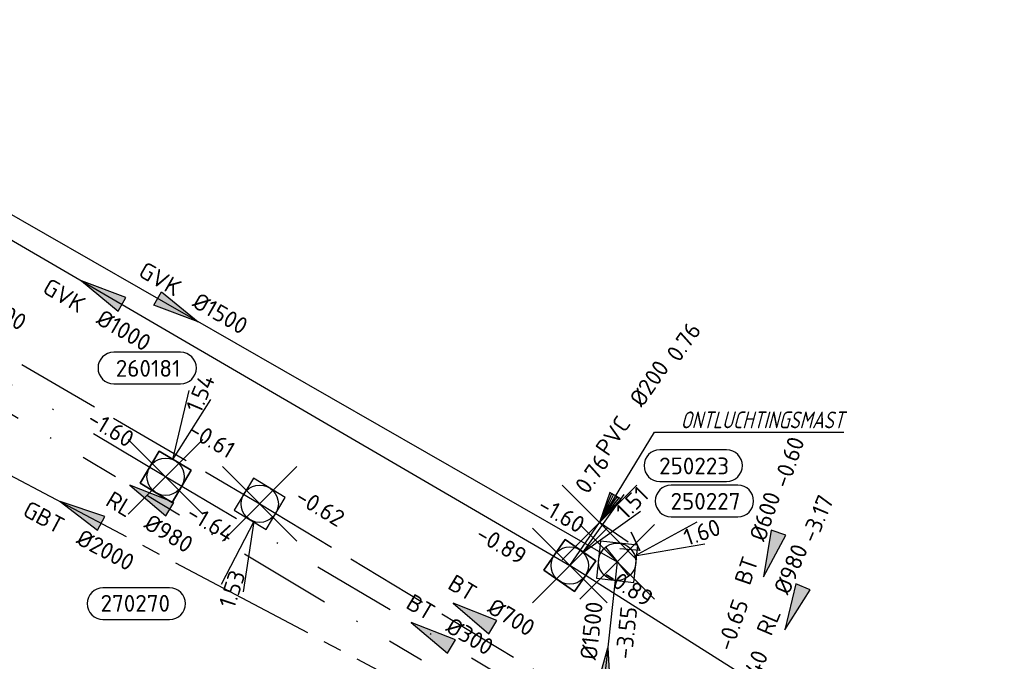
# Model space of a CAD drawing. Header units: metres. Extents: x 153343 to 157271, y 461673 to 467005.
# Tile 37 of 191: x 153579 to 153658, y 464316 to 464367. Entities that reach past the tile are written whole.
import ezdxf
from ezdxf.enums import TextEntityAlignment as Align

# ---------------------------------------------------------------- set-up
doc = ezdxf.new("R2010")
doc.units = ezdxf.units.M
doc.header["$LTSCALE"] = 0.75
doc.header["$PDMODE"] = 3
doc.header["$PDSIZE"] = 3
for name, pattern in [('RI-GWA_BETON', [22, 16, -2, 2, -2]), ('RI-HWA_BETON', [11.4, 9, -2.4]), ('RI-RELINEN', [38, 10, -4, 0, -4, 4, -4, 4, -4, 0, -4]), ('RI-VWA_BETON', [19, 9, -5, 0, -5])]:
    doc.linetypes.add(name, pattern=pattern)
doc.layers.get('0').update_dxf_attribs({"lineweight": 25})
doc.layers.get('defpoints').update_dxf_attribs({"lineweight": 25})
for name, color, linetype in [('B-OI-RI-AANPIJLING', 1, 'Continuous'), ('B-OI-RI-GWA_RIOOLPUT_INSPECTIEPUT-S @ 0.75', 11, 'Continuous'), ('B-OI-RI-GWA_TRANSPORTLEIDING_GEWAPEND BETON_2000-G', 11, 'RI-GWA_BETON'), ('B-OI-RI-GWA_TRANSPORTLEIDING_GVK_1500-G', 11, 'Continuous'), ('B-OI-RI-HWA_PUTNUMMER-S @ 0.75', 151, 'Continuous'), ('B-OI-RI-HWA_TRANSPORTLEIDING_B+RELINED_980-G', 151, 'RI-RELINEN'), ('B-OI-RI-HWA_TRANSPORTLEIDING_BETON_700-G', 151, 'RI-HWA_BETON'), ('B-OI-RI-VWA_ONTLUCHTINGSLEIDING_PVC_200-G', 33, 'Continuous'), ('B-OI-RI-VWA_PUTNUMMER-S @ 0.75', 33, 'Continuous'), ('B-OI-RI-VWA_TRANSPORTLEIDING_BETON_300-G', 33, 'RI-VWA_BETON'), ('B-OI-RI-VWA_TRANSPORTLEIDING_GVK_1000-G', 33, 'Continuous')]:
    doc.layers.add(name, color=color, linetype=linetype)
for name, color, linetype, lineweight in [('B-OI-RI-GWA_PUTNUMMER-S @ 0.75', 11, 'Continuous', 25), ('B-OI-RI-GWA_STROOMRICHTING-S @ 0.75', 11, 'Continuous', 25), ('B-OI-RI-HWA_RIOOLPUT_INSPECTIEPUT-S', 151, 'Continuous', 25), ('B-OI-RI-HWA_STROOMRICHTING-S @ 0.75', 151, 'Continuous', 25), ('B-OI-RI-VWA_HULPSTUK-S @ 0.75', 33, 'Continuous', 25), ('B-OI-RI-VWA_RIOOLPUT_INSPECTIEPUT_BETON-S', 33, 'Continuous', 25), ('B-OI-RI-VWA_STROOMRICHTING-S @ 0.75', 33, 'Continuous', 25), ('N-OI-RI-BIJZONDERDERHEDEN-T18', 134, 'Continuous', 18)]:
    doc.layers.add(name, color=color, linetype=linetype, lineweight=lineweight)
doc.layers.add('inspectieput', color=7, linetype='Continuous', plot=False)
doc.layers.add('ontluchtingsmast', color=7, linetype='Continuous', plot=False)
doc.styles.add('NLCS-ISO', font='isocpeur.ttf')
doc.styles.add('NLCS-ISO-M750-T18_CURSIEF', font='NLCS-ISO.ttf', dxfattribs={"oblique": 15, "height": 1.35})

# ---------------------------------------------------------------- blocks, each defined once
blk = doc.blocks.new('*U2186')
at = {"ltscale": 0.1}
blk.add_hatch(color=256, dxfattribs=at).paths.add_polyline_path([(-2.5, 0), (2.5, -0.83), (2.5, 0.83)])
at = {"ltscale": 0.1, "flags": 128}
blk.add_lwpolyline([(-2.5, 0), (2.5, -0.83), (2.5, 0.83)], close=True, dxfattribs=at)
at = {"ltscale": 0.1, "style": 'NLCS-ISO'}
for tag, p in [('BOBL', (-17.24, 0)), ('MAT', (-1, 0.5))]:
    blk.add_attdef(tag, text='', height=1.8, dxfattribs=at).set_placement(p, align=Align.BOTTOM_RIGHT)
for tag, p in [('DIA', (1, 0.5)), ('BOBR', (16.29, 0))]:
    blk.add_attdef(tag, text='', height=1.8, dxfattribs=at).set_placement(p, align=Align.BOTTOM_LEFT)
at = {"layer": 'defpoints', "ltscale": 0.1, "style": 'NLCS-ISO', "flags": 1}
blk.add_attdef('JVA', text='', height=1.8, dxfattribs=at).set_placement((0, -1), align=Align.TOP_CENTER)
blk = doc.blocks.new('*U2182')
at = {"ltscale": 0.1}
blk.add_hatch(color=256, dxfattribs=at).paths.add_polyline_path([(-2.5, 0), (2.5, -0.83), (2.5, 0.83)])
at = {"ltscale": 0.1, "flags": 128}
blk.add_lwpolyline([(-2.5, 0), (2.5, -0.83), (2.5, 0.83)], close=True, dxfattribs=at)
at = {"ltscale": 0.1, "style": 'NLCS-ISO'}
for tag, p in [('BOBL', (-28.23, 0)), ('MAT', (-1, 0.5))]:
    blk.add_attdef(tag, text='', height=1.8, dxfattribs=at).set_placement(p, align=Align.BOTTOM_RIGHT)
for tag, p in [('DIA', (1, 0.5)), ('BOBR', (27.29, -0.01))]:
    blk.add_attdef(tag, text='', height=1.8, dxfattribs=at).set_placement(p, align=Align.BOTTOM_LEFT)
at = {"layer": 'defpoints', "ltscale": 0.1, "style": 'NLCS-ISO', "flags": 1}
blk.add_attdef('JVA', text='', height=1.8, dxfattribs=at).set_placement((0, -1), align=Align.TOP_CENTER)
blk = doc.blocks.new('*U2164')
at = {"ltscale": 0.1}
blk.add_hatch(color=256, dxfattribs=at).paths.add_polyline_path([(-2.5, 0), (2.5, -0.83), (2.5, 0.83)])
at = {"ltscale": 0.1, "flags": 128}
blk.add_lwpolyline([(-2.5, 0), (2.5, -0.83), (2.5, 0.83)], close=True, dxfattribs=at)
at = {"ltscale": 0.1, "style": 'NLCS-ISO'}
for tag, p in [('BOBL', (-22.32, 0)), ('MAT', (-1, 0.5))]:
    blk.add_attdef(tag, text='', height=1.8, dxfattribs=at).set_placement(p, align=Align.BOTTOM_RIGHT)
for tag, p in [('DIA', (1, 0.5)), ('BOBR', (21.37, -0.01))]:
    blk.add_attdef(tag, text='', height=1.8, dxfattribs=at).set_placement(p, align=Align.BOTTOM_LEFT)
at = {"layer": 'defpoints', "ltscale": 0.1, "style": 'NLCS-ISO', "flags": 1}
blk.add_attdef('JVA', text='', height=1.8, dxfattribs=at).set_placement((0, -1), align=Align.TOP_CENTER)
blk = doc.blocks.new('*U2165')
at = {"ltscale": 0.1}
blk.add_hatch(color=256, dxfattribs=at).paths.add_polyline_path([(-2.5, 0), (2.5, -0.83), (2.5, 0.83)])
at = {"ltscale": 0.1, "flags": 128}
blk.add_lwpolyline([(-2.5, 0), (2.5, -0.83), (2.5, 0.83)], close=True, dxfattribs=at)
at = {"ltscale": 0.1, "style": 'NLCS-ISO'}
for tag, p in [('MAT', (-1, 0.5)), ('BOBL', (-23.78, -3.24))]:
    blk.add_attdef(tag, text='', height=1.8, dxfattribs=at).set_placement(p, align=Align.BOTTOM_RIGHT)
for tag, p in [('DIA', (1, 0.5)), ('BOBR', (22.84, -0.01))]:
    blk.add_attdef(tag, text='', height=1.8, dxfattribs=at).set_placement(p, align=Align.BOTTOM_LEFT)
at = {"layer": 'defpoints', "ltscale": 0.1, "style": 'NLCS-ISO', "flags": 1}
blk.add_attdef('JVA', text='', height=1.8, dxfattribs=at).set_placement((0, -1), align=Align.TOP_CENTER)
blk = doc.blocks.new('*U2172')
at = {"ltscale": 0.1}
blk.add_hatch(color=256, dxfattribs=at).paths.add_polyline_path([(2.5, 0), (-2.5, -0.83), (-2.5, 0.83)])
at = {"ltscale": 0.1, "flags": 128}
blk.add_lwpolyline([(2.5, 0), (-2.5, -0.83), (-2.5, 0.83)], close=True, dxfattribs=at)
at = {"ltscale": 0.1, "style": 'NLCS-ISO'}
for tag, p in [('MAT', (-1, 0.5)), ('BOBL', (-2.42, -3.24))]:
    blk.add_attdef(tag, text='', height=1.8, dxfattribs=at).set_placement(p, align=Align.BOTTOM_RIGHT)
for tag, p in [('DIA', (1, 0.5)), ('BOBR', (1.48, -3.24))]:
    blk.add_attdef(tag, text='', height=1.8, dxfattribs=at).set_placement(p, align=Align.BOTTOM_LEFT)
at = {"layer": 'defpoints', "ltscale": 0.1, "style": 'NLCS-ISO', "flags": 1}
blk.add_attdef('JVA', text='', height=1.8, dxfattribs=at).set_placement((0, -1), align=Align.TOP_CENTER)
blk = doc.blocks.new('*U2170')
at = {"ltscale": 0.1}
blk.add_hatch(color=256, dxfattribs=at).paths.add_polyline_path([(2.5, 0), (-2.5, -0.83), (-2.5, 0.83)])
at = {"ltscale": 0.1, "flags": 128}
blk.add_lwpolyline([(2.5, 0), (-2.5, -0.83), (-2.5, 0.83)], close=True, dxfattribs=at)
at = {"ltscale": 0.1, "style": 'NLCS-ISO'}
for tag, p in [('BOBL', (-44.92, 0)), ('MAT', (-1, 0.5))]:
    blk.add_attdef(tag, text='', height=1.8, dxfattribs=at).set_placement(p, align=Align.BOTTOM_RIGHT)
for tag, p in [('DIA', (1, 0.5)), ('BOBR', (43.97, -0.02))]:
    blk.add_attdef(tag, text='', height=1.8, dxfattribs=at).set_placement(p, align=Align.BOTTOM_LEFT)
at = {"layer": 'defpoints', "ltscale": 0.1, "style": 'NLCS-ISO', "flags": 1}
blk.add_attdef('JVA', text='', height=1.8, dxfattribs=at).set_placement((0, -1), align=Align.TOP_CENTER)
blk = doc.blocks.new('*U35')
at = {"ltscale": 0.1, "style": 'NLCS-ISO'}
for tag, p in [('BOBL', (-5.66, 0)), ('MAT', (-1, 0.5))]:
    blk.add_attdef(tag, text='', height=1.8, dxfattribs=at).set_placement(p, align=Align.BOTTOM_RIGHT)
for tag, p in [('DIA', (1, 0.5)), ('BOBR', (7.22, 0))]:
    blk.add_attdef(tag, text='', height=1.8, dxfattribs=at).set_placement(p, align=Align.BOTTOM_LEFT)
at = {"layer": 'defpoints', "ltscale": 0.1, "style": 'NLCS-ISO', "flags": 1}
blk.add_attdef('JVA', text='', height=1.8, dxfattribs=at).set_placement((0, -1), align=Align.TOP_CENTER)
blk = doc.blocks.new('*U2161')
at = {"ltscale": 0.1, "style": 'NLCS-ISO'}
for tag, p in [('BOBL', (-71.4, 0)), ('MAT', (-1, 0.5))]:
    blk.add_attdef(tag, text='', height=1.8, dxfattribs=at).set_placement(p, align=Align.BOTTOM_RIGHT)
for tag, p in [('DIA', (1, 0.5)), ('BOBR', (70.45, -0.04))]:
    blk.add_attdef(tag, text='', height=1.8, dxfattribs=at).set_placement(p, align=Align.BOTTOM_LEFT)
at = {"layer": 'defpoints', "ltscale": 0.1, "style": 'NLCS-ISO', "flags": 1}
blk.add_attdef('JVA', text='', height=1.8, dxfattribs=at).set_placement((0, -1), align=Align.TOP_CENTER)
blk = doc.blocks.new('*U2168')
at = {"ltscale": 0.1}
blk.add_hatch(color=256, dxfattribs=at).paths.add_polyline_path([(-2.5, 0), (2.5, -0.83), (2.5, 0.83)])
at = {"ltscale": 0.1, "flags": 128}
blk.add_lwpolyline([(-2.5, 0), (2.5, -0.83), (2.5, 0.83)], close=True, dxfattribs=at)
at = {"ltscale": 0.1, "style": 'NLCS-ISO'}
for tag, p in [('BOBL', (-48.73, -3.24)), ('MAT', (-1, -3.74))]:
    blk.add_attdef(tag, text='', height=1.8, dxfattribs=at).set_placement(p, align=Align.BOTTOM_RIGHT)
for tag, p in [('BOBR', (47.79, -3.21)), ('DIA', (1, -3.74))]:
    blk.add_attdef(tag, text='', height=1.8, dxfattribs=at).set_placement(p, align=Align.BOTTOM_LEFT)
at = {"layer": 'defpoints', "ltscale": 0.1, "style": 'NLCS-ISO', "flags": 1}
blk.add_attdef('JVA', text='', height=1.8, dxfattribs=at).set_placement((0, -1), align=Align.TOP_CENTER)
blk = doc.blocks.new('*U2157')
at = {"ltscale": 0.1}
blk.add_hatch(color=256, dxfattribs=at).paths.add_polyline_path([(-2.5, 0), (2.5, -0.83), (2.5, 0.83)])
at = {"ltscale": 0.1, "flags": 128}
blk.add_lwpolyline([(-2.5, 0), (2.5, -0.83), (2.5, 0.83)], close=True, dxfattribs=at)
at = {"ltscale": 0.1, "style": 'NLCS-ISO'}
for tag, p in [('BOBL', (-45.15, -3.24)), ('MAT', (-1, -3.74))]:
    blk.add_attdef(tag, text='', height=1.8, dxfattribs=at).set_placement(p, align=Align.BOTTOM_RIGHT)
for tag, p in [('BOBR', (44.2, -3.22)), ('DIA', (1, -3.74))]:
    blk.add_attdef(tag, text='', height=1.8, dxfattribs=at).set_placement(p, align=Align.BOTTOM_LEFT)
at = {"layer": 'defpoints', "ltscale": 0.1, "style": 'NLCS-ISO', "flags": 1}
blk.add_attdef('JVA', text='', height=1.8, dxfattribs=at).set_placement((0, -1), align=Align.TOP_CENTER)
blk = doc.blocks.new('*U80')
at = {"ltscale": 0.1}
blk.add_hatch(color=256, dxfattribs=at).paths.add_polyline_path([(-2.5, 0), (2.5, -0.83), (2.5, 0.83)])
at = {"ltscale": 0.1, "flags": 128}
blk.add_lwpolyline([(-2.5, 0), (2.5, -0.83), (2.5, 0.83)], close=True, dxfattribs=at)
at = {"ltscale": 0.1, "style": 'NLCS-ISO'}
for tag, p in [('BOBL', (-5.66, 0)), ('MAT', (-1, 0.5))]:
    blk.add_attdef(tag, text='', height=1.8, dxfattribs=at).set_placement(p, align=Align.BOTTOM_RIGHT)
for tag, p in [('DIA', (1, 0.5)), ('BOBR', (7.22, 0))]:
    blk.add_attdef(tag, text='', height=1.8, dxfattribs=at).set_placement(p, align=Align.BOTTOM_LEFT)
at = {"layer": 'defpoints', "ltscale": 0.1, "style": 'NLCS-ISO', "flags": 1}
blk.add_attdef('JVA', text='', height=1.8, dxfattribs=at).set_placement((0, -1), align=Align.TOP_CENTER)
blk = doc.blocks.new('*U2137')
at = {"ltscale": 0.1}
blk.add_hatch(color=256, dxfattribs=at).paths.add_polyline_path([(-2.5, 0), (2.5, -0.83), (2.5, 0.83)])
at = {"ltscale": 0.1, "flags": 128}
blk.add_lwpolyline([(-2.5, 0), (2.5, -0.83), (2.5, 0.83)], close=True, dxfattribs=at)
at = {"ltscale": 0.1, "style": 'NLCS-ISO'}
for tag, p in [('BOBL', (-55.38, -3.24)), ('MAT', (-1, -3.74))]:
    blk.add_attdef(tag, text='', height=1.8, dxfattribs=at).set_placement(p, align=Align.BOTTOM_RIGHT)
for tag, p in [('BOBR', (54.44, -3.21)), ('DIA', (1, -3.74))]:
    blk.add_attdef(tag, text='', height=1.8, dxfattribs=at).set_placement(p, align=Align.BOTTOM_LEFT)
at = {"layer": 'defpoints', "ltscale": 0.1, "style": 'NLCS-ISO', "flags": 1}
blk.add_attdef('JVA', text='', height=1.8, dxfattribs=at).set_placement((0, -1), align=Align.TOP_CENTER)
blk = doc.blocks.new('B-SRI-PUT_HWA-SO')
at = {"lineweight": -3, "flags": 128}
blk.add_lwpolyline([(-2, -2), (2, -2), (2, 2), (-2, 2)], close=True, dxfattribs=at)
at = {"lineweight": -3}
blk.add_circle((0, 0), 2, dxfattribs=at)
blk = doc.blocks.new('*U1198')
for q in [(-4.14, -8.64), (-1.76, -9.42)]:
    blk.add_line((-0.62, -1.9), q)
blk.add_lwpolyline([(-16.81, -12.39), (-9.65, -12.39, 1), (-9.65, -9.01), (-16.81, -9.01, 1)], format="xyb", close=True)
at = {"ltscale": 0.1, "style": 'NLCS-ISO'}
blk.add_attdef('PUTHGT', text='', height=1.8, rotation=71.9126, dxfattribs=at).set_placement((-3.69, -11.39), align=Align.MIDDLE_LEFT)
blk.add_attdef('PUTNR', text='', height=1.8, dxfattribs=at).set_placement((-13.33, -8.87), align=Align.MIDDLE_CENTER)
blk = doc.blocks.new('*U1190')
for q in [(2.52, 9.24), (4.83, 8.28)]:
    blk.add_line((0.77, 1.84), q)
blk.add_lwpolyline([(1.6, 13.34), (-5.56, 13.34, 1), (-5.56, 9.96), (1.6, 9.96, 1)], format="xyb", close=True)
at = {"ltscale": 0.1, "style": 'NLCS-ISO'}
blk.add_attdef('PUTHGT', text='', height=1.8, rotation=67.2325, dxfattribs=at).set_placement((2.93, 7.06), align=Align.MIDDLE_LEFT)
blk.add_attdef('PUTNR', text='', height=1.8, dxfattribs=at).set_placement((-1.88, 11.62), align=Align.MIDDLE_CENTER)
blk = doc.blocks.new('B-SRI-PUT_GWA-SO')
blk.add_line((-1.41, -1.41), (1.41, 1.41))
at = {"lineweight": -3, "flags": 128}
blk.add_lwpolyline([(2, -2), (2, 2), (-2, 2), (-2, -2)], close=True, dxfattribs=at)
at = {"lineweight": -3}
blk.add_circle((0, 0), 2, dxfattribs=at)
blk = doc.blocks.new('*U1184')
for q in [(8.57, 4.28), (9.39, 1.92)]:
    blk.add_line((1.89, 0.65), q)
blk.add_lwpolyline([(12.94, 8.2), (5.78, 8.2, 1), (5.78, 4.82), (12.94, 4.82, 1)], format="xyb", close=True)
at = {"ltscale": 0.1, "style": 'NLCS-ISO'}
blk.add_attdef('PUTNR', text='', height=1.8, dxfattribs=at).set_placement((9.47, 6.48), align=Align.MIDDLE_CENTER)
blk.add_attdef('PUTHGT', text='', height=1.8, rotation=19.0598, dxfattribs=at).set_placement((7.22, 2.52), align=Align.MIDDLE_LEFT)
blk = doc.blocks.new('SRI-HULP_BELUCHTING-SO')
at = {"ltscale": 0.1}
for p, q in [((0, 5.25), (-1.07, 3.39)), ((0, 5.25), (1.07, 3.39)), ((0, 3.71), (0, 0))]:
    blk.add_line(p, q, dxfattribs=at)
at = {"ltscale": 0.1, "flags": 128}
blk.add_lwpolyline([(-1.07, 3.39), (0, 5.25), (1.07, 3.39)], dxfattribs=at)
blk = doc.blocks.new('*U43')
for q in [(5.83, 7.6), (7.6, 5.83)]:
    blk.add_line((1.41, 1.41), q)
blk.add_lwpolyline([(16.81, 12.39), (9.65, 12.39, 1), (9.65, 9.01), (16.81, 9.01, 1)], format="xyb", close=True)
at = {"ltscale": 0.1, "style": 'NLCS-ISO'}
blk.add_attdef('PUTHGT', text='', height=1.8, rotation=45, dxfattribs=at).set_placement((5.39, 5.43), align=Align.MIDDLE_LEFT)
blk.add_attdef('PUTNR', text='', height=1.8, dxfattribs=at).set_placement((13.33, 10.67), align=Align.MIDDLE_CENTER)
blk = doc.blocks.new('B-SRI-PUT_VWA-SO')
at = {"flags": 128}
blk.add_lwpolyline([(-2, 2), (2, 2), (2, -2), (-2, -2)], close=True, dxfattribs=at)
at = {"lineweight": -3, "flags": 128}
blk.add_lwpolyline([(2, -2), (2, 2), (-2, 2), (-2, -2)], close=True, dxfattribs=at)
at = {"lineweight": -3}
blk.add_circle((0, 0), 2, dxfattribs=at)

msp = doc.modelspace()

# ---------------------------------------------------------------- linework, layer by layer
at = {"layer": 'B-OI-RI-AANPIJLING', "transparency": 33554610, "flags": 128}
msp.add_lwpolyline([(153625.5, 464326.7), (153627.204, 464328.599), (153626.324, 464329.115), (153625.5, 464326.7), (153626.471, 464329.029), (153626.617, 464328.943), (153625.5, 464326.7), (153626.911, 464328.771), (153627.057, 464328.685), (153625.5, 464326.7), (153629.909, 464333.958), (153645.135, 464333.958)], dxfattribs=at)
at = {"layer": 'B-OI-RI-GWA_TRANSPORTLEIDING_GEWAPEND BETON_2000-G', "transparency": 33554610}
msp.add_line((153547.66, 464346.62), (153619.89, 464308.38), dxfattribs=at)
at = {"layer": 'B-OI-RI-GWA_TRANSPORTLEIDING_GVK_1500-G', "transparency": 33554610}
for p, q in [((153556.3, 464364), (153626.91, 464323.54)), ((153626.91, 464323.54), (153625, 464306))]:
    msp.add_line(p, q, dxfattribs=at)
at = {"layer": 'B-OI-RI-HWA_TRANSPORTLEIDING_B+RELINED_980-G', "transparency": 33554610}
msp.add_line((153547.7, 464353.67), (153630.99, 464303.8), dxfattribs=at)
at = {"layer": 'B-OI-RI-HWA_TRANSPORTLEIDING_BETON_700-G', "transparency": 33554610}
for p, q in [((153549.55, 464356.7), (153598.17, 464328.2)), ((153598.17, 464328.2), (153632.3, 464307.6))]:
    msp.add_line(p, q, dxfattribs=at)
at = {"layer": 'B-OI-RI-VWA_ONTLUCHTINGSLEIDING_PVC_200-G', "transparency": 33554610}
msp.add_line((153623.1, 464323.24), (153625.5, 464326.7), dxfattribs=at)
at = {"layer": 'B-OI-RI-VWA_TRANSPORTLEIDING_BETON_300-G', "transparency": 33554610}
for p, q in [((153590.61, 464330.37), (153549.82, 464354.68)), ((153633.34, 464305.02), (153590.61, 464330.37))]:
    msp.add_line(p, q, dxfattribs=at)
at = {"layer": 'B-OI-RI-VWA_TRANSPORTLEIDING_GVK_1000-G', "transparency": 33554610}
for p in [(153547.85, 464367.11), (153725.52, 464258.61)]:
    msp.add_line(p, (153623.1, 464323.24), dxfattribs=at)
at = {"layer": 'inspectieput', "color": 0, "transparency": 33554610}
for p in [(153590.61, 464330.37), (153598.17, 464328.2), (153623.1, 464323.24), (153626.91, 464323.54)]:
    msp.add_point(p, dxfattribs=at)
at = {"layer": 'ontluchtingsmast', "color": 0, "transparency": 33554610}
msp.add_point((153625.5, 464326.7), dxfattribs=at)

# ---------------------------------------------------------------- block references
at = {"layer": 'B-OI-RI-GWA_PUTNUMMER-S @ 0.75', "color": 0, "transparency": 33554610, "xscale": 0.75, "yscale": 0.75, "zscale": 0.75}
msp.add_blockref('*U1184', (153626.91, 464323.54), dxfattribs=at).add_auto_attribs({'PUTNR': '250227', 'PUTHGT': '1.60'})
at = {"layer": 'B-OI-RI-GWA_RIOOLPUT_INSPECTIEPUT-S @ 0.75', "color": 0, "transparency": 33554610, "xscale": 0.7499999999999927, "yscale": 0.7499999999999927, "zscale": 0.7499999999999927, "rotation": 263.7853229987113}
msp.add_blockref('B-SRI-PUT_GWA-SO', (153626.91, 464323.54), dxfattribs=at)
at = {"layer": 'B-OI-RI-GWA_STROOMRICHTING-S @ 0.75', "color": 0, "transparency": 33554610, "xscale": 0.75, "yscale": 0.75, "zscale": 0.75}
for name, p, rotation, values in [('*U2170', (153591.605, 464343.77), 330.1870040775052, {'MAT': 'GVK', 'DIA': '%%c1500', 'BOBL': '-1.50', 'BOBR': '-1.60'}), ('*U2157', (153583.775, 464327.5), 332.1023645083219, {'MAT': 'GBT', 'DIA': '%%c2000', 'BOBL': '-1.89', 'BOBR': '-1.69'}), ('*U2172', (153625.955, 464314.77), 83.78532299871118, {'MAT': 'GVK', 'DIA': '%%c1500', 'BOBL': '-3.30', 'BOBR': '-3.55'})]:
    msp.add_blockref(name, p, dxfattribs=dict(at, rotation=rotation)).add_auto_attribs(values)
at = {"layer": 'B-OI-RI-HWA_PUTNUMMER-S @ 0.75', "color": 0, "transparency": 33554610}
ref = msp.add_blockref('*U1198', (153598.17, 464328.2), dxfattribs=dict(at, xscale=0.75, yscale=0.75, zscale=0.75))
ref.add_attrib('PUTNR', '270270', dxfattribs={"layer": '0', "ltscale": 0.1, "height": 1.35, "style": 'NLCS-ISO'}).set_placement((153588.17, 464320.2), align=Align.MIDDLE_CENTER)
ref.add_attrib('PUTHGT', '1.53', dxfattribs={"layer": '0', "ltscale": 0.1, "height": 1.35, "rotation": 71.9126, "style": 'NLCS-ISO'}).set_placement((153595.487, 464319.918), align=Align.MIDDLE_LEFT)
at = {"layer": 'B-OI-RI-HWA_RIOOLPUT_INSPECTIEPUT-S', "transparency": 33554610, "xscale": 0.7500000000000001, "yscale": 0.7500000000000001, "zscale": 0.7500000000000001, "rotation": 328.8858870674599}
msp.add_blockref('B-SRI-PUT_HWA-SO', (153598.17, 464328.2), dxfattribs=at)
at = {"layer": 'B-OI-RI-HWA_STROOMRICHTING-S @ 0.75', "color": 0, "transparency": 33554610}
for name, p, xscale, yscale, zscale, rotation, values in [('*U2182', (153574.439, 464343.766), 0.75, 0.75, 0.75, 329.6220837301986, {'MAT': 'BT', 'DIA': '%%c700', 'BOBL': '-0.83', 'BOBR': '-0.61'}), ('*U2137', (153589.345, 464328.735), 0.75, 0.75, 0.75, 329.0888771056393, {'MAT': 'RL', 'DIA': '%%c980', 'BOBL': '-1.23', 'BOBR': '-1.11'}), ('*U80', (153639.277, 464324.115), 0.75, 0.75, 0.75, 70.97904082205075, {'MAT': 'BT', 'DIA': '%%c600', 'BOBL': '-0.65', 'BOBR': '-0.60'}), ('*U2186', (153615.319, 464319.247), 0.75, 0.75, 0.75, 328.8858870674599, {'MAT': 'BT', 'DIA': '%%c700', 'BOBL': '-0.62', 'BOBR': '-0.55'}), ('*U80', (153641.121, 464319.803), 0.7499999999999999, 0.7499999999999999, 0.7499999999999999, 67.13401186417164, {'MAT': 'RL', 'DIA': '%%c980', 'BOBL': '-3.40', 'BOBR': '-3.17'})]:
    msp.add_blockref(name, p, dxfattribs=dict(at, xscale=xscale, yscale=yscale, zscale=zscale, rotation=rotation)).add_auto_attribs(values)
at = {"layer": 'B-OI-RI-VWA_HULPSTUK-S @ 0.75', "color": 0, "transparency": 33554610, "xscale": 0.75, "yscale": 0.75, "zscale": 0.75, "rotation": 235.2532131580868}
msp.add_blockref('SRI-HULP_BELUCHTING-SO', (153625.5, 464326.7), dxfattribs=at)
at = {"layer": 'B-OI-RI-VWA_PUTNUMMER-S @ 0.75', "color": 0, "transparency": 33554610, "xscale": 0.75, "yscale": 0.75, "zscale": 0.75}
for name, p, values in [('*U1190', (153590.61, 464330.37), {'PUTNR': '260181', 'PUTHGT': '1.54'}), ('*U43', (153623.1, 464323.24), {'PUTNR': '250223', 'PUTHGT': '1.51'})]:
    msp.add_blockref(name, p, dxfattribs=at).add_auto_attribs(values)
at = {"layer": 'B-OI-RI-VWA_RIOOLPUT_INSPECTIEPUT_BETON-S', "transparency": 33554610}
for p, xscale, yscale, zscale, rotation in [((153590.61, 464330.37), 0.7500000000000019, 0.7500000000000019, 0.7500000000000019, 149.205928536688), ((153623.1, 464323.24), 0.7499999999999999, 0.7499999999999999, 0.7499999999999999, 55.25321315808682)]:
    msp.add_blockref('B-SRI-PUT_VWA-SO', p, dxfattribs=dict(at, xscale=xscale, yscale=yscale, zscale=zscale, rotation=rotation))
at = {"layer": 'B-OI-RI-VWA_STROOMRICHTING-S @ 0.75', "color": 0, "transparency": 33554610}
for name, p, xscale, yscale, zscale, rotation, values in [('*U2168', (153585.475, 464345.175), 0.75, 0.75, 0.75, 329.7582408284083, {'MAT': 'GVK', 'DIA': '%%c1000', 'BOBL': '-1.04', 'BOBR': '-0.89'}), ('*U2164', (153570.215, 464342.525), 0.75, 0.75, 0.75, 329.205928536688, {'MAT': 'BT', 'DIA': '%%c300', 'BOBL': '-1.84', 'BOBR': '-1.60'}), ('*U35', (153629.131, 464334.814), 0.7499999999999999, 0.7499999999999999, 0.7499999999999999, 55.25321315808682, {'MAT': 'PVC', 'DIA': '%%c200', 'BOBL': '0.76', 'BOBR': '0.76'}), ('*U2165', (153611.975, 464317.695), 0.75, 0.75, 0.75, 329.3210389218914, {'MAT': 'BT', 'DIA': '%%c300', 'BOBL': '-1.64', 'BOBR': '-1.38'})]:
    msp.add_blockref(name, p, dxfattribs=dict(at, xscale=xscale, yscale=yscale, zscale=zscale, rotation=rotation)).add_auto_attribs(values)
ref = msp.add_blockref('*U2161', (153674.31, 464290.925), dxfattribs=dict(at, xscale=0.75, yscale=0.75, zscale=0.75, rotation=327.7468820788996))
ref.add_attrib('BOBL', '-0.89', dxfattribs={"layer": '0', "ltscale": 0.1, "height": 1.35, "rotation": 327.74688, "style": 'NLCS-ISO'}).set_placement((153629.023, 464319.503), align=Align.BOTTOM_RIGHT)

# ---------------------------------------------------------------- texts
at = {"layer": 'N-OI-RI-BIJZONDERDERHEDEN-T18', "transparency": 33554610, "style": 'NLCS-ISO-M750-T18_CURSIEF', "oblique": 15, "width": 0.8}
msp.add_text('ONTLUCHTINGSMAST', height=1.35, dxfattribs=at).set_placement((153632.01, 464334.269))

doc.saveas('drawing.dxf')
